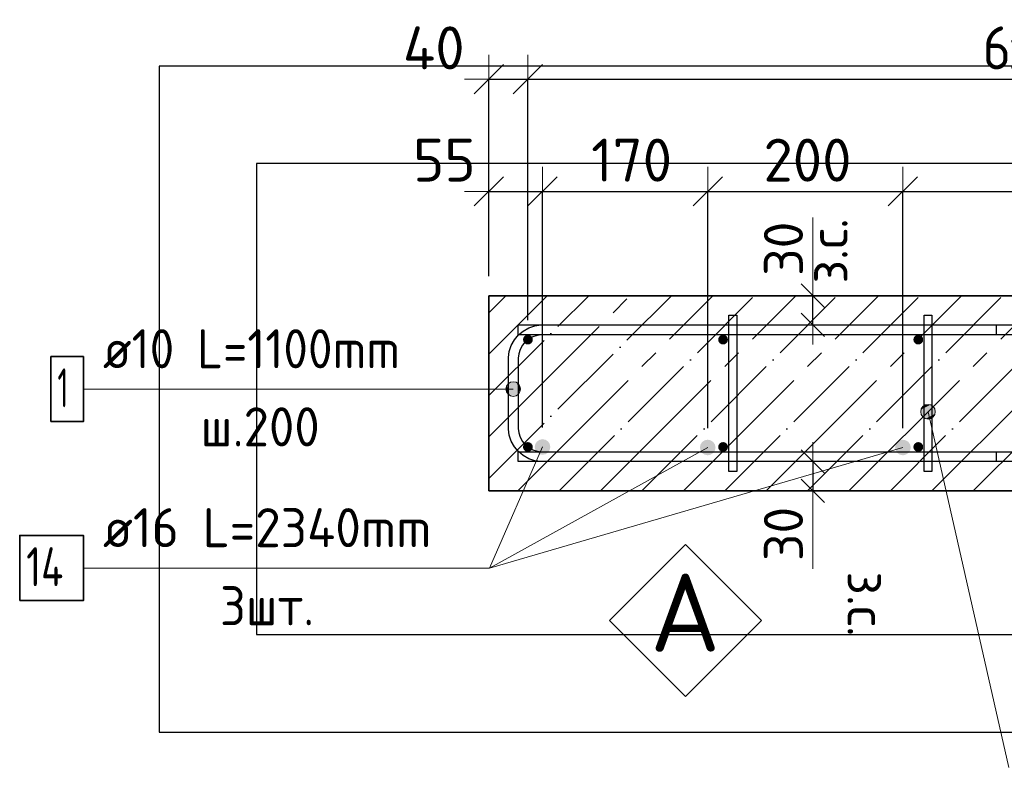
# Model space of a CAD drawing. Header units: millimetres. Extents: x 2792 to 69837, y -2757 to 29968.
# Tile 15 of 77: x 9322 to 10331, y 5019 to 5785. Entities that reach past the tile are written whole.
import ezdxf

# ---------------------------------------------------------------- set-up
doc = ezdxf.new("R2010")
doc.units = ezdxf.units.MM
doc.header["$PDMODE"] = 65
doc.linetypes.add('______11', pattern=[100, 80, -10, 0, -10])
doc.linetypes.add('______5', pattern=[220, 160, -20, 20, -20])
for name, color, linetype, lineweight in [('Standard', 7, 'Continuous', 25), ('Арм.стержн. Арматура края', 96, 'Continuous', 35), ('Арм.стержн. вертикальными 1', 22, 'Continuous', 35), ('Арм.стержн.горизонт. 1', 180, 'Continuous', 35), ('Размерная линия_ общее', 7, 'Continuous', 13), ('Размерная линия_ общее_1', 7, 'Continuous', 13)]:
    doc.layers.add(name, color=color, linetype=linetype, lineweight=lineweight)
doc.layers.add('Арм.стержн. вертикальными 2', color=7, linetype='Continuous', lineweight=35, true_color=0x006e00)
doc.layers.add('Арм.стержн.Стяжки', color=7, linetype='Continuous', lineweight=35, true_color=0x501e0f)
doc.styles.add('ISOCPEUR', font='ISOCPEUR')
doc.dimstyles.new('DIMSTYLE_3', dxfattribs={"dimtxt": 44, "dimasz": 50, "dimexe": 0, "dimexo": 0, "dimgap": 22, "dimtad": 2, "dimdec": 0, "dimrnd": 5, "dimzin": 12, "dimdsep": 46, "dimtxsty": 'ISOCPEUR', "dimblk1": 'ALL_ML_STRICH', "dimblk2": 'ALL_ML_STRICH', "dimsah": 1, "dimcen": 0, "dimclrd": 7, "dimclre": 256, "dimclrt": 7, "dimadec": 0, "dimazin": 0, "dimtfac": 1, "dimtdec": 0, "dimtix": 1, "dimtmove": 2, "dimatfit": 3, "dimfxl": 0, "dimtzin": 0, "dimlwd": 0, "dimlwe": -3, "dimarcsym": 0})
doc.dimstyles.new('DIMSTYLE_7', dxfattribs={"dimtxt": 40, "dimasz": 40, "dimexe": 0, "dimexo": 0.001, "dimgap": 20, "dimtad": 2, "dimdec": 0, "dimrnd": 5, "dimzin": 12, "dimdsep": 46, "dimtxsty": 'ISOCPEUR', "dimblk1": 'ALL_ML_STRICH', "dimblk2": 'ALL_ML_STRICH', "dimsah": 1, "dimcen": 0, "dimse1": 1, "dimse2": 1, "dimclrd": 7, "dimclre": 256, "dimclrt": 7, "dimadec": 0, "dimazin": 0, "dimtfac": 1, "dimtdec": 0, "dimtix": 1, "dimtmove": 2, "dimatfit": 3, "dimfxl": 0, "dimtvp": 1.2, "dimtzin": 0, "dimlwd": 0, "dimlwe": -3, "dimarcsym": 0})
doc.dimstyles.new('DIMSTYLE_8', dxfattribs={"dimtxt": 44, "dimasz": 50, "dimexe": 0, "dimexo": 0, "dimgap": 22, "dimtad": 2, "dimdec": 0, "dimrnd": 5, "dimzin": 12, "dimdsep": 46, "dimtxsty": 'ISOCPEUR', "dimblk1": 'ALL_ML_STRICH', "dimblk2": 'ALL_ML_STRICH', "dimsah": 1, "dimcen": 0, "dimclrd": 7, "dimclre": 256, "dimclrt": 7, "dimadec": 0, "dimazin": 0, "dimtfac": 1, "dimtdec": 0, "dimtix": 1, "dimtmove": 2, "dimatfit": 3, "dimfxl": 0, "dimtvp": 1.2, "dimtzin": 0, "dimlwd": 0, "dimlwe": -3, "dimarcsym": 0})

# ---------------------------------------------------------------- blocks, each defined once
blk = doc.blocks.new('ALL_ML_STRICH')
at = {"color": 0, "linetype": 'ByBlock', "lineweight": -2}
for p, q in [((0, -0.5), (0, 0.5)), ((-0.3, -0.3), (0.3, 0.3)), ((-1, 0), (0.5, 0))]:
    blk.add_line(p, q, dxfattribs=at)
blk = doc.blocks.new('*D77')
at = {"layer": 'DEFPOINTS', "color": 7, "linetype": 'Continuous', "lineweight": 13, "transparency": 33554687}
for p in [(10143.5, 5502.4), (10134.8, 5472.4), (10143.5, 5472.4)]:
    blk.add_point(p, dxfattribs=at)
at = {"layer": 'Размерная линия_ общее_1', "color": 7, "linetype": 'Continuous', "lineweight": -2, "transparency": 33554687}
blk.add_line((10134.8, 5472.4), (10134.8, 5502.4), dxfattribs=at)
at = {"layer": 'Размерная линия_ общее_1', "color": 7, "linetype": 'Continuous', "lineweight": 13, "transparency": 33554687, "xscale": 40, "yscale": 40, "zscale": 40}
for p, rotation in [((10134.8, 5502.4), 90), ((10134.8, 5472.4), 270)]:
    blk.add_blockref('ALL_ML_STRICH', p, dxfattribs=dict(at, rotation=rotation))
at = {"layer": 'Размерная линия_ общее_1', "color": 7, "linetype": 'Continuous', "lineweight": 13, "transparency": 33554687, "insert": (10130.5, 5514.9), "char_height": 40, "width": 2, "attachment_point": 1, "rotation": 90, "line_spacing_factor": 0.60241, "style": 'ISOCPEUR'}
blk.add_mtext('з.с.', dxfattribs=at)
at = {"layer": 'Размерная линия_ общее_1', "color": 7, "linetype": 'Continuous', "lineweight": 13, "transparency": 33554687, "insert": (10104.8, 5550.5), "char_height": 40, "width": 80, "attachment_point": 5, "rotation": 90, "style": 'ISOCPEUR'}
blk.add_mtext('\\A1;{30}', dxfattribs=at)
blk = doc.blocks.new('*D78')
at = {"layer": 'DEFPOINTS', "color": 7, "linetype": 'Continuous', "lineweight": 13, "transparency": 33554687}
for p in [(10134.8, 5332.4), (10143.5, 5332.4), (10143.5, 5302.4)]:
    blk.add_point(p, dxfattribs=at)
at = {"layer": 'Размерная линия_ общее_1', "color": 7, "linetype": 'Continuous', "lineweight": -2, "transparency": 33554687}
blk.add_line((10134.8, 5332.4), (10134.8, 5302.4), dxfattribs=at)
at = {"layer": 'Размерная линия_ общее_1', "color": 7, "linetype": 'Continuous', "lineweight": 13, "transparency": 33554687, "xscale": 40, "yscale": 40, "zscale": 40}
for p, rotation in [((10134.8, 5332.4), 90), ((10134.8, 5302.4), 270)]:
    blk.add_blockref('ALL_ML_STRICH', p, dxfattribs=dict(at, rotation=rotation))
at = {"layer": 'Размерная линия_ общее_1', "color": 7, "linetype": 'Continuous', "lineweight": 13, "transparency": 33554687, "insert": (10104.8, 5258.3), "char_height": 40, "width": 80, "attachment_point": 5, "rotation": 90, "style": 'ISOCPEUR'}
blk.add_mtext('\\A1;{30}', dxfattribs=at)
at = {"layer": 'Размерная линия_ общее_1', "color": 7, "linetype": 'Continuous', "lineweight": 13, "transparency": 33554687, "insert": (10210.5, 5219.8), "char_height": 40, "width": 2, "attachment_point": 1, "rotation": 270, "line_spacing_factor": 0.60241, "style": 'ISOCPEUR'}
blk.add_mtext('з.с.', dxfattribs=at)
blk = doc.blocks.new('*D82')
at = {"layer": 'DEFPOINTS', "color": 7, "linetype": 'Continuous', "lineweight": 13, "transparency": 33554687}
for p in [(9802.9, 5609.3), (9802.9, 5502.4), (9857.9, 5347.4)]:
    blk.add_point(p, dxfattribs=at)
at = {"layer": 'Размерная линия_ общее', "color": 253, "linetype": 'Continuous', "lineweight": -2, "true_color": 0xa0a0a0, "transparency": 33554687}
for p, q in [((9802.9, 5522.4), (9802.9, 5609.3)), ((9857.9, 5367.4), (9857.9, 5609.3))]:
    blk.add_line(p, q, dxfattribs=at)
at = {"layer": 'Размерная линия_ общее', "color": 7, "linetype": 'Continuous', "lineweight": -2, "transparency": 33554687}
blk.add_line((9802.9, 5609.3), (9857.9, 5609.3), dxfattribs=at)
at = {"layer": 'Размерная линия_ общее', "color": 7, "linetype": 'Continuous', "lineweight": 13, "transparency": 33554687, "xscale": 50, "yscale": 50, "zscale": 50, "rotation": 180}
blk.add_blockref('ALL_ML_STRICH', (9802.9, 5609.3), dxfattribs=at)
at = {"layer": 'Размерная линия_ общее', "color": 7, "linetype": 'Continuous', "lineweight": 13, "transparency": 33554687, "xscale": 50, "yscale": 50, "zscale": 50}
blk.add_blockref('ALL_ML_STRICH', (9857.9, 5609.3), dxfattribs=at)
at = {"layer": 'Размерная линия_ общее', "color": 7, "linetype": 'Continuous', "lineweight": 13, "transparency": 33554687, "insert": (9757.3, 5641.3), "char_height": 44, "width": 88, "attachment_point": 5, "style": 'ISOCPEUR'}
blk.add_mtext('\\A1;{55}', dxfattribs=at)
blk = doc.blocks.new('*D83')
at = {"layer": 'DEFPOINTS', "color": 7, "linetype": 'Continuous', "lineweight": 13, "transparency": 33554687}
for p in [(9857.9, 5609.3), (9857.9, 5347.4), (10027.2, 5346.8)]:
    blk.add_point(p, dxfattribs=at)
at = {"layer": 'Размерная линия_ общее', "color": 253, "linetype": 'Continuous', "lineweight": -2, "true_color": 0xa0a0a0, "transparency": 33554687}
for p, q in [((9857.9, 5367.4), (9857.9, 5609.3)), ((10027.2, 5366.8), (10027.2, 5609.3))]:
    blk.add_line(p, q, dxfattribs=at)
at = {"layer": 'Размерная линия_ общее', "color": 7, "linetype": 'Continuous', "lineweight": -2, "transparency": 33554687}
blk.add_line((9857.9, 5609.3), (10027.2, 5609.3), dxfattribs=at)
at = {"layer": 'Размерная линия_ общее', "color": 7, "linetype": 'Continuous', "lineweight": 13, "transparency": 33554687, "xscale": 50, "yscale": 50, "zscale": 50, "rotation": 180}
blk.add_blockref('ALL_ML_STRICH', (9857.9, 5609.3), dxfattribs=at)
at = {"layer": 'Размерная линия_ общее', "color": 7, "linetype": 'Continuous', "lineweight": 13, "transparency": 33554687, "xscale": 50, "yscale": 50, "zscale": 50}
blk.add_blockref('ALL_ML_STRICH', (10027.2, 5609.3), dxfattribs=at)
at = {"layer": 'Размерная линия_ общее', "color": 7, "linetype": 'Continuous', "lineweight": 13, "transparency": 33554687, "insert": (9949.2, 5641.3), "char_height": 44, "width": 132, "attachment_point": 5, "style": 'ISOCPEUR'}
blk.add_mtext('\\A1;{170}', dxfattribs=at)
blk = doc.blocks.new('*D84')
at = {"layer": 'DEFPOINTS', "color": 7, "linetype": 'Continuous', "lineweight": 13, "transparency": 33554687}
for p in [(10027.2, 5609.3), (10027.2, 5346.8), (10227.2, 5346.8)]:
    blk.add_point(p, dxfattribs=at)
at = {"layer": 'Размерная линия_ общее', "color": 253, "linetype": 'Continuous', "lineweight": -2, "true_color": 0xa0a0a0, "transparency": 33554687}
for p, q in [((10027.2, 5366.8), (10027.2, 5609.3)), ((10227.2, 5366.8), (10227.2, 5609.3))]:
    blk.add_line(p, q, dxfattribs=at)
at = {"layer": 'Размерная линия_ общее', "color": 7, "linetype": 'Continuous', "lineweight": -2, "transparency": 33554687}
blk.add_line((10027.2, 5609.3), (10227.2, 5609.3), dxfattribs=at)
at = {"layer": 'Размерная линия_ общее', "color": 7, "linetype": 'Continuous', "lineweight": 13, "transparency": 33554687, "xscale": 50, "yscale": 50, "zscale": 50, "rotation": 180}
blk.add_blockref('ALL_ML_STRICH', (10027.2, 5609.3), dxfattribs=at)
at = {"layer": 'Размерная линия_ общее', "color": 7, "linetype": 'Continuous', "lineweight": 13, "transparency": 33554687, "xscale": 50, "yscale": 50, "zscale": 50}
blk.add_blockref('ALL_ML_STRICH', (10227.2, 5609.3), dxfattribs=at)
at = {"layer": 'Размерная линия_ общее', "color": 7, "linetype": 'Continuous', "lineweight": 13, "transparency": 33554687, "insert": (10129.4, 5641.3), "char_height": 44, "width": 132, "attachment_point": 5, "style": 'ISOCPEUR'}
blk.add_mtext('\\A1;{200}', dxfattribs=at)
blk = doc.blocks.new('*D85')
at = {"layer": 'DEFPOINTS', "color": 7, "linetype": 'Continuous', "lineweight": 13, "transparency": 33554687}
for p in [(10227.2, 5609.3), (10227.2, 5346.8), (10828.7, 5346.8)]:
    blk.add_point(p, dxfattribs=at)
at = {"layer": 'Размерная линия_ общее', "color": 253, "linetype": 'Continuous', "lineweight": -2, "true_color": 0xa0a0a0, "transparency": 33554687}
for p, q in [((10227.2, 5366.8), (10227.2, 5609.3)), ((10828.7, 5366.8), (10828.7, 5609.3))]:
    blk.add_line(p, q, dxfattribs=at)
at = {"layer": 'Размерная линия_ общее', "color": 7, "linetype": 'Continuous', "lineweight": -2, "transparency": 33554687}
blk.add_line((10227.2, 5609.3), (10828.7, 5609.3), dxfattribs=at)
at = {"layer": 'Размерная линия_ общее', "color": 7, "linetype": 'Continuous', "lineweight": 13, "transparency": 33554687, "xscale": 50, "yscale": 50, "zscale": 50, "rotation": 180}
blk.add_blockref('ALL_ML_STRICH', (10227.2, 5609.3), dxfattribs=at)
at = {"layer": 'Размерная линия_ общее', "color": 7, "linetype": 'Continuous', "lineweight": 13, "transparency": 33554687, "xscale": 50, "yscale": 50, "zscale": 50}
blk.add_blockref('ALL_ML_STRICH', (10828.7, 5609.3), dxfattribs=at)
at = {"layer": 'Размерная линия_ общее', "color": 7, "linetype": 'Continuous', "lineweight": 13, "transparency": 33554687, "insert": (10530.1, 5641.3), "char_height": 44, "width": 132, "attachment_point": 5, "style": 'ISOCPEUR'}
blk.add_mtext('\\A1;{600}', dxfattribs=at)
blk = doc.blocks.new('СЛОЖНЫЙ_ОБЪЕКТ_0')
at = {"layer": 'Standard', "color": 7, "linetype": 'Continuous', "lineweight": 13, "transparency": 33554687}
blk.add_lwpolyline([(10004.4, 5247.3), (10082.2, 5169.5), (10004.4, 5091.8), (9926.7, 5169.5), (10004.4, 5247.3)], close=True, dxfattribs=at)
at = {"layer": 'Standard', "color": 7, "linetype": 'Continuous', "lineweight": 13, "transparency": 33554687, "insert": (9968.1, 5177.6), "char_height": 80, "width": 104.727, "attachment_point": 4, "style": 'ISOCPEUR'}
blk.add_mtext('\\A1;{\\fISOCPEUR|i0|b0;\\H80.000000;\\W1.000000;\\C7;А}\\P', dxfattribs=at)
blk = doc.blocks.new('*D388')
at = {"layer": 'DEFPOINTS', "color": 7, "linetype": 'Continuous', "lineweight": 13, "transparency": 33554687}
for p in [(9802.9, 5724.3), (9802.9, 5502.4), (9842.9, 5457.4)]:
    blk.add_point(p, dxfattribs=at)
at = {"layer": 'Размерная линия_ общее', "color": 253, "linetype": 'Continuous', "lineweight": -2, "true_color": 0xa0a0a0, "transparency": 33554687}
for p, q in [((9802.9, 5522.4), (9802.9, 5724.3)), ((9842.9, 5477.4), (9842.9, 5724.3))]:
    blk.add_line(p, q, dxfattribs=at)
at = {"layer": 'Размерная линия_ общее', "color": 7, "linetype": 'Continuous', "lineweight": -2, "transparency": 33554687}
blk.add_line((9802.9, 5724.3), (9842.9, 5724.3), dxfattribs=at)
at = {"layer": 'Размерная линия_ общее', "color": 7, "linetype": 'Continuous', "lineweight": 13, "transparency": 33554687, "xscale": 50, "yscale": 50, "zscale": 50, "rotation": 180}
blk.add_blockref('ALL_ML_STRICH', (9802.9, 5724.3), dxfattribs=at)
at = {"layer": 'Размерная линия_ общее', "color": 7, "linetype": 'Continuous', "lineweight": 13, "transparency": 33554687, "xscale": 50, "yscale": 50, "zscale": 50}
blk.add_blockref('ALL_ML_STRICH', (9842.9, 5724.3), dxfattribs=at)
at = {"layer": 'Размерная линия_ общее', "color": 7, "linetype": 'Continuous', "lineweight": 13, "transparency": 33554687, "insert": (9746.5, 5756.3), "char_height": 44, "width": 88, "attachment_point": 5, "style": 'ISOCPEUR'}
blk.add_mtext('\\A1;{40}', dxfattribs=at)
blk = doc.blocks.new('*D389')
at = {"layer": 'DEFPOINTS', "color": 7, "linetype": 'Continuous', "lineweight": 13, "transparency": 33554687}
for p in [(9842.9, 5724.3), (9842.9, 5457.4), (11042.9, 5457.4)]:
    blk.add_point(p, dxfattribs=at)
at = {"layer": 'Размерная линия_ общее', "color": 253, "linetype": 'Continuous', "lineweight": -2, "true_color": 0xa0a0a0, "transparency": 33554687}
for p, q in [((9842.9, 5477.4), (9842.9, 5724.3)), ((11042.9, 5477.4), (11042.9, 5724.3))]:
    blk.add_line(p, q, dxfattribs=at)
at = {"layer": 'Размерная линия_ общее', "color": 7, "linetype": 'Continuous', "lineweight": -2, "transparency": 33554687}
blk.add_line((9842.9, 5724.3), (11042.9, 5724.3), dxfattribs=at)
at = {"layer": 'Размерная линия_ общее', "color": 7, "linetype": 'Continuous', "lineweight": 13, "transparency": 33554687, "xscale": 50, "yscale": 50, "zscale": 50, "rotation": 180}
blk.add_blockref('ALL_ML_STRICH', (9842.9, 5724.3), dxfattribs=at)
at = {"layer": 'Размерная линия_ общее', "color": 7, "linetype": 'Continuous', "lineweight": 13, "transparency": 33554687, "xscale": 50, "yscale": 50, "zscale": 50}
blk.add_blockref('ALL_ML_STRICH', (11042.9, 5724.3), dxfattribs=at)
at = {"layer": 'Размерная линия_ общее', "color": 7, "linetype": 'Continuous', "lineweight": 13, "transparency": 33554687, "insert": (10308.9, 5778.3), "char_height": 44, "width": 2.2, "attachment_point": 1, "line_spacing_factor": 0.60241, "style": 'ISOCPEUR'}
blk.add_mtext('\\W0.91;6х200=1200', dxfattribs=at)

msp = doc.modelspace()

# ---------------------------------------------------------------- hatches: boundary and pattern name
at = {"layer": 'Арм.стержн. Арматура края', "linetype": 'Continuous', "lineweight": 13, "transparency": 33554687}
for points in [[(9821.5, 5402.9), (9821.5, 5410.4), (9820.4, 5406.7)], [(9821.5, 5410.4), (9824.2, 5400.2), (9824.2, 5413.1)], [(9821.5, 5410.4), (9821.5, 5402.9), (9824.2, 5400.2)], [(9824.2, 5413.1), (9827.9, 5399.2), (9827.9, 5414.2)], [(9824.2, 5413.1), (9824.2, 5400.2), (9827.9, 5399.2)], [(9827.9, 5414.2), (9827.9, 5399.2), (9831.7, 5400.2)], [(9827.9, 5414.2), (9831.7, 5400.2), (9831.7, 5413.1)], [(9831.7, 5413.1), (9831.7, 5400.2), (9834.4, 5402.9)], [(9831.7, 5413.1), (9834.4, 5402.9), (9834.4, 5410.4)], [(9834.4, 5410.4), (9834.4, 5402.9), (9835.4, 5406.7)]]:
    msp.add_hatch(color=7, dxfattribs=at).paths.add_polyline_path(points)
at = {"layer": 'Арм.стержн. вертикальными 1', "linetype": 'Continuous', "lineweight": 50, "transparency": 33554687}
for points in [[(9847.9, 5457.4), (9847.6, 5459.3), (9846.5, 5460.9), (9844.8, 5462), (9842.9, 5462.4), (9841, 5462), (9839.4, 5460.9), (9838.3, 5459.3), (9837.9, 5457.4), (9838.3, 5455.4), (9839.4, 5453.8), (9841, 5452.7), (9842.9, 5452.4), (9844.8, 5452.7), (9846.5, 5453.8), (9847.6, 5455.4)], [(10047.9, 5457.4), (10047.6, 5459.3), (10046.5, 5460.9), (10044.8, 5462), (10042.9, 5462.4), (10041, 5462), (10039.4, 5460.9), (10038.3, 5459.3), (10037.9, 5457.4), (10038.3, 5455.4), (10039.4, 5453.8), (10041, 5452.7), (10042.9, 5452.4), (10044.8, 5452.7), (10046.5, 5453.8), (10047.6, 5455.4)], [(10247.9, 5457.4), (10247.6, 5459.3), (10246.5, 5460.9), (10244.8, 5462), (10242.9, 5462.4), (10241, 5462), (10239.4, 5460.9), (10238.3, 5459.3), (10237.9, 5457.4), (10238.3, 5455.4), (10239.4, 5453.8), (10241, 5452.7), (10242.9, 5452.4), (10244.8, 5452.7), (10246.5, 5453.8), (10247.6, 5455.4)], [(9847.9, 5347.4), (9847.6, 5349.3), (9846.5, 5350.9), (9844.8, 5352), (9842.9, 5352.4), (9841, 5352), (9839.4, 5350.9), (9838.3, 5349.3), (9837.9, 5347.4), (9838.3, 5345.4), (9839.4, 5343.8), (9841, 5342.7), (9842.9, 5342.4), (9844.8, 5342.7), (9846.5, 5343.8), (9847.6, 5345.4)], [(10047.9, 5347.4), (10047.6, 5349.3), (10046.5, 5350.9), (10044.8, 5352), (10042.9, 5352.4), (10041, 5352), (10039.4, 5350.9), (10038.3, 5349.3), (10037.9, 5347.4), (10038.3, 5345.4), (10039.4, 5343.8), (10041, 5342.7), (10042.9, 5342.4), (10044.8, 5342.7), (10046.5, 5343.8), (10047.6, 5345.4)], [(10247.9, 5347.4), (10247.6, 5349.3), (10246.5, 5350.9), (10244.8, 5352), (10242.9, 5352.4), (10241, 5352), (10239.4, 5350.9), (10238.3, 5349.3), (10237.9, 5347.4), (10238.3, 5345.4), (10239.4, 5343.8), (10241, 5342.7), (10242.9, 5342.4), (10244.8, 5342.7), (10246.5, 5343.8), (10247.6, 5345.4)]]:
    msp.add_hatch(color=4, dxfattribs=at).paths.add_polyline_path(points)
at = {"layer": 'Арм.стержн. вертикальными 2', "linetype": 'Continuous', "lineweight": 50, "transparency": 33554687}
for points in [[(9865.9, 5347.4), (9865.3, 5350.4), (9863.6, 5353), (9861, 5354.7), (9857.9, 5355.4), (9854.9, 5354.7), (9852.3, 5353), (9850.5, 5350.4), (9849.9, 5347.4), (9850.5, 5344.3), (9852.3, 5341.7), (9854.9, 5340), (9857.9, 5339.4), (9861, 5340), (9863.6, 5341.7), (9865.3, 5344.3)], [(10035.2, 5346.8), (10034.6, 5349.9), (10032.8, 5352.5), (10030.2, 5354.2), (10027.2, 5354.8), (10024.1, 5354.2), (10021.5, 5352.5), (10019.8, 5349.9), (10019.2, 5346.8), (10019.8, 5343.8), (10021.5, 5341.2), (10024.1, 5339.5), (10027.2, 5338.8), (10030.2, 5339.5), (10032.8, 5341.2), (10034.6, 5343.8)], [(10235.2, 5346.8), (10234.6, 5349.9), (10232.8, 5352.5), (10230.2, 5354.2), (10227.2, 5354.8), (10224.1, 5354.2), (10221.5, 5352.5), (10219.8, 5349.9), (10219.2, 5346.8), (10219.8, 5343.8), (10221.5, 5341.2), (10224.1, 5339.5), (10227.2, 5338.8), (10230.2, 5339.5), (10232.8, 5341.2), (10234.6, 5343.8)]]:
    msp.add_hatch(color=7, dxfattribs=at).paths.add_polyline_path(points)
at = {"layer": 'Арм.стержн.Стяжки', "linetype": 'Continuous', "lineweight": 13, "transparency": 33554687}
for points in [[(10245.6, 5381.8), (10260.2, 5385.1), (10258.4, 5388.6)], [(10245.6, 5381.8), (10258.4, 5388.6), (10245.8, 5385.7)], [(10245.8, 5385.7), (10258.4, 5388.6), (10255.2, 5390.6)], [(10245.8, 5385.7), (10255.2, 5390.6), (10247.9, 5388.9)], [(10247.9, 5388.9), (10255.2, 5390.6), (10251.3, 5390.8)], [(10247.5, 5378.4), (10260.2, 5385.1), (10245.6, 5381.8)], [(10247.5, 5378.4), (10260.1, 5381.3), (10260.2, 5385.1)], [(10250.7, 5376.4), (10260.1, 5381.3), (10247.5, 5378.4)], [(10250.7, 5376.4), (10258, 5378), (10260.1, 5381.3)], [(10258, 5378), (10250.7, 5376.4), (10254.6, 5376.2)]]:
    msp.add_hatch(color=7, dxfattribs=at).paths.add_polyline_path(points)

# ---------------------------------------------------------------- linework, layer by layer
at = {"color": 52, "linetype": 'Continuous', "lineweight": -3, "transparency": 33554687}
for p, q in [((9565, 5637.7), (9565, 5155.1)), ((11419.2, 5637.7), (9565, 5637.7)), ((9565, 5637.7), (9565, 5155.1)), ((11419.2, 5637.7), (9565, 5637.7)), ((9565, 5155.1), (11419.2, 5155.1)), ((9565, 5155.1), (11419.2, 5155.1))]:
    msp.add_line(p, q, dxfattribs=at)
at = {"layer": 'Standard', "color": 7, "linetype": 'Continuous', "lineweight": 13, "transparency": 33554687}
for p, q in [((10134.8, 5502.4), (10134.8, 5582.4)), ((10134.8, 5302.4), (10134.8, 5222.4))]:
    msp.add_line(p, q, dxfattribs=at)
at = {"layer": 'Standard', "color": 253, "linetype": '______11', "lineweight": -3, "true_color": 0xababab, "transparency": 33554687}
for p, q in [((9802.9, 5484.9), (9820.4, 5502.4)), ((9802.9, 5400), (9905.2, 5502.4)), ((9802.9, 5315.2), (9990.1, 5502.4)), ((9875, 5302.4), (10075, 5502.4)), ((9959.8, 5302.4), (10159.8, 5502.4)), ((10044.7, 5302.4), (10244.7, 5502.4)), ((10129.5, 5302.4), (10329.5, 5502.4)), ((10214.4, 5302.4), (10414.4, 5502.4)), ((10299.2, 5302.4), (10499.2, 5502.4))]:
    msp.add_line(p, q, dxfattribs=at)
at = {"layer": 'Standard', "color": 253, "linetype": '______5', "lineweight": -3, "true_color": 0xababab, "transparency": 33554687}
for p, q in [((9802.9, 5442.5), (9862.8, 5502.4)), ((9802.9, 5357.6), (9947.7, 5502.4)), ((9832.5, 5302.4), (10032.5, 5502.4)), ((9917.4, 5302.4), (10117.4, 5502.4)), ((10002.2, 5302.4), (10202.2, 5502.4)), ((10087.1, 5302.4), (10287.1, 5502.4)), ((10171.9, 5302.4), (10371.9, 5502.4)), ((10256.8, 5302.4), (10456.8, 5502.4))]:
    msp.add_line(p, q, dxfattribs=at)
at = {"layer": 'Standard', "color": 7, "linetype": 'Continuous', "lineweight": 35, "transparency": 33554687}
for p, q in [((9802.9, 5502.4), (9802.9, 5302.4)), ((11252.9, 5502.4), (9802.9, 5502.4)), ((9802.9, 5302.4), (11252.9, 5302.4))]:
    msp.add_line(p, q, dxfattribs=at)
at = {"layer": 'Standard', "color": 7, "linetype": 'Continuous', "lineweight": 25, "transparency": 33554687}
msp.add_lwpolyline([(9465, 5055.1), (11519.2, 5055.1), (11519.2, 5737.7), (9465, 5737.7), (9465, 5055.1)], dxfattribs=at)
at = {"layer": 'Арм.стержн. Арматура края', "color": 7, "linetype": 'Continuous', "lineweight": 13, "transparency": 33554687}
for p, q in [((9827.9, 5414.2), (9827.9, 5414.2)), ((9387.5, 5406.7), (9783.5, 5406.7)), ((9783.5, 5406.7), (9827.9, 5406.7)), ((9820.4, 5406.7), (9820.4, 5406.7)), ((9827.9, 5399.2), (9827.9, 5399.2)), ((9835.4, 5406.7), (9835.4, 5406.7))]:
    msp.add_line(p, q, dxfattribs=at)
at = {"layer": 'Арм.стержн. Арматура края', "color": 4, "linetype": 'Continuous', "lineweight": 25, "transparency": 33554687}
msp.add_lwpolyline([(10322.9, 5332.4), (9856.3, 5332.4), (9850.2, 5333.2), (9843.8, 5335.3), (9838, 5338.6), (9833.2, 5342.6), (9829.2, 5347.4), (9825.9, 5353.3), (9823.8, 5359.6), (9822.9, 5365.7), (9822.9, 5439), (9823.8, 5445.1), (9825.9, 5451.5), (9829.2, 5457.3), (9833.2, 5462.1), (9838, 5466.1), (9843.8, 5469.4), (9850.2, 5471.5), (9856.3, 5472.4), (10322.9, 5472.4), (10322.9, 5462.4), (9857, 5462.4), (9852.5, 5461.7), (9847.9, 5460.2), (9843.7, 5457.9), (9840.3, 5455), (9837.4, 5451.6), (9835.1, 5447.4), (9833.6, 5442.8), (9832.9, 5438.3), (9832.9, 5366.4), (9833.6, 5361.9), (9835.1, 5357.3), (9837.4, 5353.1), (9840.3, 5349.7), (9843.7, 5346.8), (9847.9, 5344.5), (9852.5, 5343), (9857, 5342.4), (10322.9, 5342.4), (10322.9, 5332.4)], dxfattribs=at)
msp.add_lwpolyline([(10322.9, 5332.4), (9856.3, 5332.4), (9850.2, 5333.2), (9843.8, 5335.3), (9838, 5338.6), (9833.2, 5342.6), (9829.2, 5347.4), (9825.9, 5353.3), (9823.8, 5359.6), (9822.9, 5365.7), (9822.9, 5439), (9823.8, 5445.1), (9825.9, 5451.5), (9829.2, 5457.3), (9833.2, 5462.1), (9838, 5466.1), (9843.8, 5469.4), (9850.2, 5471.5), (9856.3, 5472.4), (10322.9, 5472.4), (10322.9, 5462.4), (9857, 5462.4), (9852.5, 5461.7), (9847.9, 5460.2), (9843.7, 5457.9), (9840.3, 5455), (9837.4, 5451.6), (9835.1, 5447.4), (9833.6, 5442.8), (9832.9, 5438.3), (9832.9, 5366.4), (9833.6, 5361.9), (9835.1, 5357.3), (9837.4, 5353.1), (9840.3, 5349.7), (9843.7, 5346.8), (9847.9, 5344.5), (9852.5, 5343), (9857, 5342.4), (10322.9, 5342.4), (10322.9, 5332.4)], dxfattribs=at)
msp.add_lwpolyline([(10322.9, 5332.4), (9856.3, 5332.4), (9850.2, 5333.2), (9843.8, 5335.3), (9838, 5338.6), (9833.2, 5342.6), (9829.2, 5347.4), (9825.9, 5353.3), (9823.8, 5359.6), (9822.9, 5365.7), (9822.9, 5439), (9823.8, 5445.1), (9825.9, 5451.5), (9829.2, 5457.3), (9833.2, 5462.1), (9838, 5466.1), (9843.8, 5469.4), (9850.2, 5471.5), (9856.3, 5472.4), (10322.9, 5472.4), (10322.9, 5462.4), (9857, 5462.4), (9852.5, 5461.7), (9847.9, 5460.2), (9843.7, 5457.9), (9840.3, 5455), (9837.4, 5451.6), (9835.1, 5447.4), (9833.6, 5442.8), (9832.9, 5438.3), (9832.9, 5366.4), (9833.6, 5361.9), (9835.1, 5357.3), (9837.4, 5353.1), (9840.3, 5349.7), (9843.7, 5346.8), (9847.9, 5344.5), (9852.5, 5343), (9857, 5342.4), (10322.9, 5342.4), (10322.9, 5332.4)], dxfattribs=at)
at = {"layer": 'Арм.стержн. Арматура края', "color": 7, "linetype": 'Continuous', "lineweight": 35, "transparency": 33554687}
msp.add_lwpolyline([(9354.2, 5373.3), (9387.5, 5373.3), (9387.5, 5440), (9354.2, 5440), (9354.2, 5373.3)], dxfattribs=at)
at = {"layer": 'Арм.стержн. Арматура края', "color": 7, "linetype": 'Continuous', "lineweight": 13, "transparency": 33554687}
msp.add_circle((9827.9, 5406.7), 7.5, dxfattribs=at)
at = {"layer": 'Арм.стержн. вертикальными 2', "color": 7, "linetype": 'Continuous', "lineweight": 13, "transparency": 33554687}
for p, q in [((9803.5, 5223.3), (9857.9, 5347.4)), ((9803.5, 5223.3), (10227.2, 5346.8)), ((9803.5, 5223.3), (10027.2, 5346.8)), ((9387.5, 5223.3), (9803.5, 5223.3))]:
    msp.add_line(p, q, dxfattribs=at)
at = {"layer": 'Арм.стержн. вертикальными 2', "color": 7, "linetype": 'Continuous', "lineweight": 35, "transparency": 33554687}
msp.add_lwpolyline([(9322.2, 5190), (9387.5, 5190), (9387.5, 5256.7), (9322.2, 5256.7), (9322.2, 5190)], dxfattribs=at)
at = {"layer": 'Арм.стержн.горизонт. 1', "color": 52, "linetype": 'Continuous', "lineweight": 25, "transparency": 33554687}
for p, q in [((9802.9, 5502.4), (9802.9, 5502.4)), ((9802.9, 5302.4), (9802.9, 5302.4))]:
    msp.add_line(p, q, dxfattribs=at)
at = {"layer": 'Арм.стержн.горизонт. 1', "color": 4, "linetype": 'Continuous', "lineweight": 25, "transparency": 33554687}
for points in [[(11222.9, 5462.4), (9832.9, 5462.4), (9832.9, 5472.4), (11222.9, 5472.4), (11222.9, 5462.4)], [(11222.9, 5462.4), (9832.9, 5462.4), (9832.9, 5472.4), (11222.9, 5472.4), (11222.9, 5462.4)], [(11222.9, 5462.4), (9832.9, 5462.4), (9832.9, 5472.4), (11222.9, 5472.4), (11222.9, 5462.4)], [(11222.9, 5332.4), (9832.9, 5332.4), (9832.9, 5342.4), (11222.9, 5342.4), (11222.9, 5332.4)], [(11222.9, 5332.4), (9832.9, 5332.4), (9832.9, 5342.4), (11222.9, 5342.4), (11222.9, 5332.4)], [(11222.9, 5332.4), (9832.9, 5332.4), (9832.9, 5342.4), (11222.9, 5342.4), (11222.9, 5332.4)]]:
    msp.add_lwpolyline(points, dxfattribs=at)
at = {"layer": 'Арм.стержн.Стяжки', "color": 7, "linetype": 'Continuous', "lineweight": 13, "transparency": 33554687}
for p, q in [((10251.3, 5390.8), (10251.3, 5390.8)), ((10245.6, 5381.8), (10245.6, 5381.8)), ((10335.6, 5019.1), (10252.9, 5383.5)), ((10260.2, 5385.1), (10260.2, 5385.1)), ((10254.6, 5376.2), (10254.6, 5376.2))]:
    msp.add_line(p, q, dxfattribs=at)
at = {"layer": 'Арм.стержн.Стяжки', "color": 40, "linetype": 'Continuous', "lineweight": 25, "transparency": 33554687}
for points in [[(10048.9, 5322.4), (10048.9, 5482.4), (10056.9, 5482.4), (10056.9, 5322.4), (10048.9, 5322.4)], [(10048.9, 5322.4), (10048.9, 5482.4), (10056.9, 5482.4), (10056.9, 5322.4), (10048.9, 5322.4)], [(10248.9, 5322.4), (10248.9, 5482.4), (10256.9, 5482.4), (10256.9, 5322.4), (10248.9, 5322.4)]]:
    msp.add_lwpolyline(points, dxfattribs=at)
at = {"layer": 'Арм.стержн.Стяжки', "color": 7, "linetype": 'Continuous', "lineweight": 13, "transparency": 33554687}
msp.add_circle((10252.9, 5383.5), 7.5, dxfattribs=at)

# ---------------------------------------------------------------- block references
at = {"layer": 'Standard', "color": 7, "linetype": 'Continuous', "lineweight": 13, "transparency": 33554687}
msp.add_blockref('СЛОЖНЫЙ_ОБЪЕКТ_0', (0, 0), dxfattribs=at)

# ---------------------------------------------------------------- texts
at = {"layer": 'Арм.стержн. Арматура края', "color": 7, "linetype": 'Continuous', "lineweight": 25, "transparency": 33554687, "char_height": 40, "attachment_point": 7, "style": 'ISOCPEUR'}
for s, insert, width in [('\\W0.92;ø10 L=1100mm ', (9407.5, 5428), 374.226), ('\\W0.56;1', (9360.9, 5388), 31.111), ('\\W0.95;ш.200 ', (9507.5, 5348), 174.933)]:
    msp.add_mtext(s, dxfattribs=dict(at, insert=insert, width=width))
at = {"layer": 'Арм.стержн. вертикальными 2', "color": 7, "linetype": 'Continuous', "lineweight": 25, "transparency": 33554687, "char_height": 40, "attachment_point": 7, "style": 'ISOCPEUR'}
for s, insert, width in [('\\W0.96;ø16 L=2340mm ', (9407.5, 5244.7), 395.02), ('\\W0.76;14', (9328.9, 5204.7), 67.275), ('\\W0.94;3шт. ', (9527.5, 5164.7), 154.838)]:
    msp.add_mtext(s, dxfattribs=dict(at, insert=insert, width=width))

# ---------------------------------------------------------------- dimensions: what is measured, and where the dimension line sits
at = {"layer": 'Размерная линия_ общее', "color": 7, "linetype": 'Continuous', "lineweight": 13, "transparency": 33554687}
for base, p1, p2, dimstyle, picture, middle in [((9842.9, 5724.3), (9802.9, 5522.4), (9842.9, 5477.4), 'DIMSTYLE_8', '*D388', (9746.5, 5756.3)), ((9857.9, 5609.3), (9802.9, 5522.4), (9857.9, 5367.4), 'DIMSTYLE_8', '*D82', (9757.3, 5641.3)), ((10027.2, 5609.3), (9857.9, 5367.4), (10027.2, 5366.8), 'DIMSTYLE_3', '*D83', (9949.2, 5641.3)), ((10227.2, 5609.3), (10027.2, 5366.8), (10227.2, 5366.8), 'DIMSTYLE_3', '*D84', (10129.4, 5641.3)), ((10828.6833, 5609.3246), (10227.1874, 5366.8456), (10828.6833, 5366.8456), 'DIMSTYLE_3', '*D85', (10530.1354, 5641.3246))]:
    dim = msp.add_linear_dim(base=base, p1=p1, p2=p2, dimstyle=dimstyle, override={"dimpost": '<>', "dimclrd": 7, "dimclre": 253, "dimclrt": 7, "dimlwd": 0, "dimlwe": 65533}, dxfattribs=at)
    dim.commit()
    dim.dimension.update_dxf_attribs({"geometry": picture, "text_midpoint": middle, "dimtype": 160})
dim = msp.add_linear_dim(base=(11042.9, 5724.3), p1=(9842.9, 5477.4), p2=(11042.9, 5477.4), text='\\W0.91;6х200=1200', dimstyle='DIMSTYLE_3', override={"dimpost": '<>', "dimclrd": 7, "dimclre": 253, "dimclrt": 7, "dimlwd": 0, "dimlwe": 65533}, dxfattribs=at)
dim.commit()
dim.dimension.update_dxf_attribs({"geometry": '*D389', "text_midpoint": (10442.9, 5746.3), "dimtype": 160})
at = {"layer": 'Размерная линия_ общее_1', "color": 7, "linetype": 'Continuous', "lineweight": 13, "transparency": 33554687}
for base, p1, p2, angle, picture, middle in [((10134.8, 5502.4), (10143.5, 5472.4), (10143.5, 5502.4), 90, '*D77', (10104.8, 5550.5)), ((10134.8, 5302.4), (10143.5, 5332.4), (10143.5, 5302.4), 270, '*D78', (10104.8, 5258.3))]:
    dim = msp.add_linear_dim(base=base, p1=p1, p2=p2, angle=angle, text='<>\\Xз.с.', dimstyle='DIMSTYLE_7', override={"dimpost": '<>', "dimclrd": 7, "dimclre": 253, "dimclrt": 7, "dimlwd": 0, "dimlwe": 65533}, dxfattribs=at)
    dim.commit()
    dim.dimension.update_dxf_attribs({"geometry": picture, "text_midpoint": middle, "dimtype": 160})

doc.saveas('drawing.dxf')
